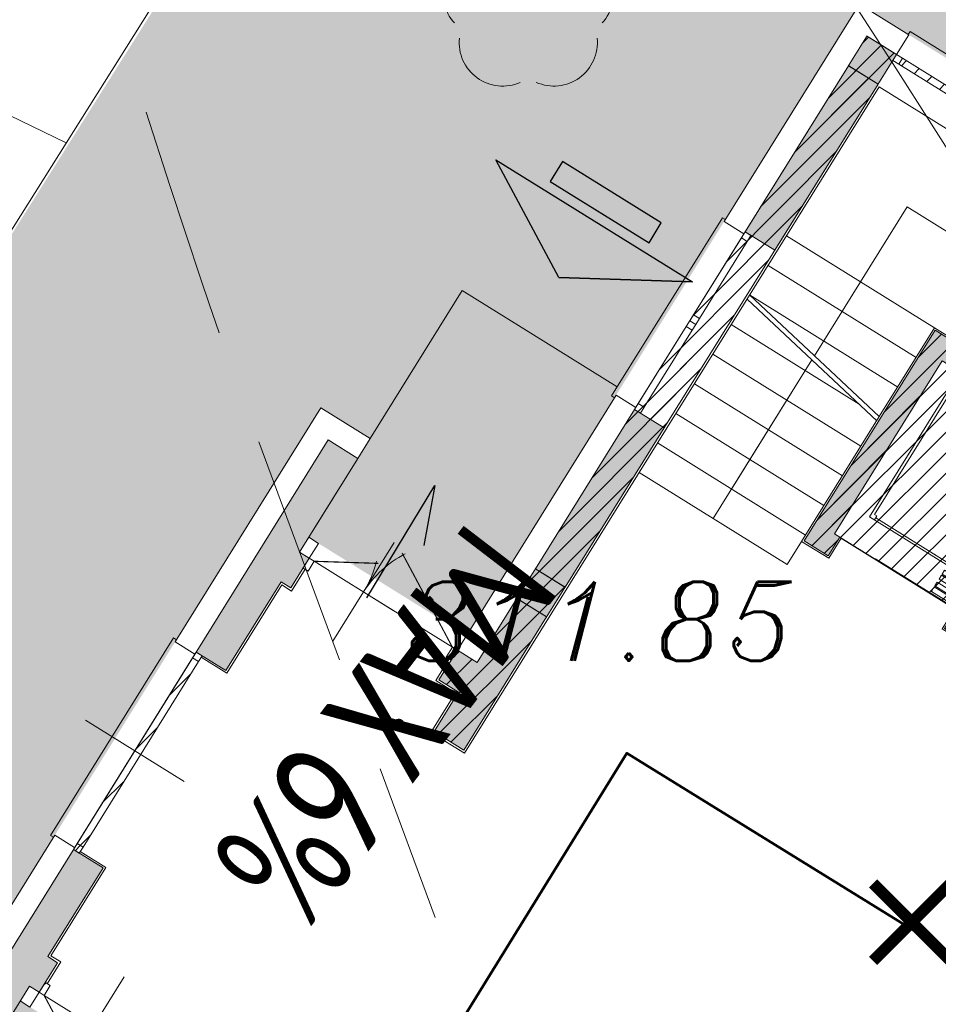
# Model space of a CAD drawing. Extents: x 4615668 to 9294084, y 5331114 to 10688993.
# Tile 137 of 181: x 4656435.6 to 4656443.51, y 5335104.4 to 5335112.87. Entities that reach past the tile are written whole.
import ezdxf
from ezdxf.lldxf.tags import DXFTag

# ---------------------------------------------------------------- set-up
doc = ezdxf.new("R2010")
doc.units = 0
doc.header["$MEASUREMENT"] = 0
doc.linetypes.add('DASHED', pattern=[19.049999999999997, 12.7, -6.35])
doc.linetypes.add('l812_500', pattern=[3, 2, -1])
for name, color, linetype, lineweight in [('00_GM_DR_WYMIARY', 7, 'Continuous', 30), ('A_SZRAF', 253, 'Continuous', 5), ('A_widok', 8, 'Continuous', 0), ('budynek', 7, 'Continuous', 53), ('pkt_wys', 7, 'Continuous', 13), ('w_rzedne', 7, 'Continuous', 13), ('warst_ciagla', 7, 'Continuous', 0), ('warst_przeryw', 7, 'l812_500', 0), ('zielen', 7, 'Continuous', 13)]:
    doc.layers.add(name, color=color, linetype=linetype, lineweight=lineweight)
for name, color, linetype in [('hatcz', 253, 'Continuous'), ('kreskowanie', 253, 'Continuous'), ('OPIS', 7, 'Continuous'), ('projekt', 202, 'Continuous'), ('sciany', 1, 'Continuous')]:
    doc.layers.add(name, color=color, linetype=linetype)
doc.styles.add('Drogowa_wymiary', font='calibril.ttf', dxfattribs={"width": 0.7, "height": 1})
doc.styles.add('Style-ITALIC_1250', font='ITALIC_1250.shx')
tags = doc.linetypes.add('DASH', pattern=[15, 10, -5]).pattern_tags.tags
tags[6:7] = [DXFTag(74, 4), DXFTag(75, 0), DXFTag(340, '0'), DXFTag(46, 0.0), DXFTag(50, 0.0), DXFTag(44, 0.0), DXFTag(45, 0.0)]
tags[4:5] = [DXFTag(74, 4), DXFTag(75, 0), DXFTag(340, '0'), DXFTag(46, 0.0), DXFTag(50, 0.0), DXFTag(44, 0.0), DXFTag(45, 0.0)]
pattern_1 = [(45, (-11889.38753461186, -1756.157411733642), (-0.08838834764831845, 0.08838834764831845), [])]

# ---------------------------------------------------------------- blocks, each defined once
blk = doc.blocks.new('922_5')
at = {"layer": 'zielen', "linetype": 'Continuous', "lineweight": 13}
h = blk.add_hatch(color=96, dxfattribs=at)
edge = h.paths.add_edge_path()
edge.add_arc((-0.000499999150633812, 3.492459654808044e-10), 0.05, 0, 360)
at = {"layer": 'zielen', "color": 96, "linetype": 'Continuous', "lineweight": 13}
for centre, radius, start, end in [((0.004500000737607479, 0.3570000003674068), 0.374593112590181, 30.12431666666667, 149.8756805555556), ((-0.3524999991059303, 0.09800000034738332), 0.3751972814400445, 101.9987666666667, 221.9758638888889), ((0.3615000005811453, 0.09800000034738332), 0.3752892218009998, 318.0241361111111, 78.00123333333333), ((-0.2154999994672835, -0.3209999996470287), 0.3748306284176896, 174.3350361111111, 293.7606888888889), ((0.2245000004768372, -0.3209999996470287), 0.3747665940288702, 246.2393111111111, 5.664963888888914)]:
    blk.add_arc(centre, radius, start, end, dxfattribs=at)
blk = doc.blocks.new('801_5')
at = {"layer": 'pkt_wys', "linetype": 'Continuous', "lineweight": 13}
h = blk.add_hatch(color=7, dxfattribs=at)
edge = h.paths.add_edge_path()
edge.add_arc((-4.656612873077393e-10, -2.328306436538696e-10), 0.05, 0, 360)
blk = doc.blocks.new('G$C3390F2A0')
at = {"layer": 'budynek', "color": 7, "linetype": 'Continuous', "lineweight": 53, "flags": 128}
blk.add_lwpolyline([(107.2088223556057, 133.1780143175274), (112.0360984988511, 130.1964614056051), (115.4588223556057, 135.7380143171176), (110.6315462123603, 138.71956722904)], close=True, dxfattribs=at)
at = {"layer": 'warst_ciagla', "color": 21, "linetype": 'Continuous', "lineweight": 0, "flags": 128}
blk.add_lwpolyline([(124.4462416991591, 126.9368357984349), (120.4355936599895, 132.9161888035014), (119.0713166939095, 134.9839213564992), (117.9156629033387, 136.7823461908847), (116.3964983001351, 139.1941374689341), (115.6320998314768, 140.3969764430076), (114.4799632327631, 142.2051329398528), (112.9447416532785, 144.6167924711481), (112.169742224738, 145.817719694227), (110.9882568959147, 147.6064340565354), (110.3858015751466, 148.4929586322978), (109.1106704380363, 150.3484959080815)], dxfattribs=at)
at = {"layer": 'warst_przeryw', "color": 21, "linetype": 'l812_500', "lineweight": 0, "flags": 128}
blk.add_lwpolyline([(105.5620271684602, 147.0891410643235), (106.1374458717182, 145.3456941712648), (106.2371565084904, 145.0390855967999), (106.4348837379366, 144.4252729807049), (106.698919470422, 143.6069977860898), (106.8328841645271, 143.198545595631), (106.9691989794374, 142.7909205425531), (107.0384842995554, 142.5875049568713), (107.1798039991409, 142.181641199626), (107.252035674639, 141.9792624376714), (107.3626254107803, 141.6764833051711), (108.9826448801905, 137.3053403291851)], dxfattribs=at)
at = {"layer": 'pkt_wys', "color": 7, "linetype": 'Continuous', "lineweight": 13}
blk.add_blockref('801_5', (108.6688223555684, 138.9680143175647), dxfattribs=at)
at = {"layer": 'zielen', "color": 96, "linetype": 'Continuous', "lineweight": 13}
blk.add_blockref('922_5', (109.7788223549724, 145.1580143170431), dxfattribs=at)
at = {"layer": 'pkt_wys', "color": 7, "linetype": 'Continuous', "lineweight": 13, "style": 'Style-ITALIC_1250'}
blk.add_text('311.85', height=0.68, dxfattribs=at).set_placement((108.7251188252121, 139.516565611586))
blk = doc.blocks.new('Z$W@#560870F2')
at = {"layer": 'A_widok', "color": 251, "lineweight": 25, "ltscale": 2}
for p, q in [((218.4689787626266, 188.9999103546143), (218.4689787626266, 142.4999103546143)), ((220.468978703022, 140.4999104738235), (220.468978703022, 140.4999104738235))]:
    blk.add_line(p, q, dxfattribs=at)
at = {"layer": 'A_widok', "lineweight": 25, "ltscale": 2}
for p, q in [((199.4689787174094, 178.4999104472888), (199.4689787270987, 60.49991056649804)), ((199.4689787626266, 24.49991047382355), (199.468978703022, 142.4999103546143))]:
    blk.add_line(p, q, dxfattribs=at)
at = {"layer": 'A_widok', "color": 251, "linetype": 'DASHED', "ltscale": 30}
blk.add_line((218.4689786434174, 165.9999103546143), (218.4689786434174, 167.4999103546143), dxfattribs=at)
at = {"layer": 'A_widok', "ltscale": 10}
blk.add_line((169.0998882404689, 41.9999104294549), (169.0998880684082, 131.9999104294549), dxfattribs=at)
for points in [[(34.49988807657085, 178.9999103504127), (34.49988814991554, 155.6021442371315), (46.49988814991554, 155.602144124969), (46.49988807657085, 178.9999104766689)], [(153.4998880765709, 178.9999105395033), (153.4998881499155, 155.6021443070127), (141.4998881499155, 155.6021441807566), (141.4998880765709, 178.9999105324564)], [(136.4998880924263, 151.9999104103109), (136.4998880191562, 175.2706629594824), (51.49988807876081, 175.2706630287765), (51.49988815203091, 151.9999103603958)], [(179.999888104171, 131.9999105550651), (179.99988813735, 176.9999105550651), (175.9998880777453, 176.9999105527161), (175.999888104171, 131.9999105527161)], [(184.9998880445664, 131.999910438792), (184.9998880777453, 176.999910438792), (180.99988813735, 176.999910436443), (180.9998881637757, 131.9999105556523)], [(191.999888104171, 131.9999105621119), (191.9998880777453, 176.9999105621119), (187.99988813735, 176.999910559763), (187.999888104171, 131.999910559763)], [(197.4689786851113, 131.9999104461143), (197.4689787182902, 176.9999105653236), (192.9998880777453, 176.9999104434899), (192.999888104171, 131.9999104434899)], [(179.9998881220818, 163.4999104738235), (179.9998881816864, 115.9999103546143), (175.9998881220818, 115.9999103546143), (175.9998881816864, 163.4999104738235)], [(184.9998880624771, 163.4999103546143), (184.9998881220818, 115.9999103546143), (180.9998881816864, 115.9999103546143), (180.9998881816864, 163.4999103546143)], [(191.9998881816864, 163.4999103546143), (191.9998881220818, 115.9999103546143), (187.9998881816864, 115.9999103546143), (187.9998881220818, 163.4999103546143)], [(197.468978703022, 163.4999104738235), (197.468978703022, 115.9999104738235), (192.9998881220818, 115.9999104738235), (192.9998880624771, 163.4999103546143)]]:
    blk.add_lwpolyline(points, close=True, dxfattribs=at)
at = {"layer": 'A_widok', "linetype": 'Continuous', "lineweight": 0}
blk.add_lwpolyline([(171.0998882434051, 36.99991043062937), (171.0998881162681, 151.9999105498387), (28.49988809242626, 151.9999103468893), (28.49988821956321, 36.99991034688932)], close=True, dxfattribs=at)
at = {"layer": 'A_widok', "ltscale": 10}
blk.add_lwpolyline([(171.0998881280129, 131.9999105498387), (167.0998881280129, 131.9999105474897), (167.0998881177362, 149.4999105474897), (30.99988809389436, 149.4999103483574), (30.99988821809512, 39.49991046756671), (167.0998881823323, 39.49991042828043), (167.0998881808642, 41.99991054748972), (171.0998881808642, 41.99991054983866)], dxfattribs=at)
at = {"layer": 'A_widok'}
for p in [(169.0998881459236, 130.9999103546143), (169.0998880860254, 101.9999105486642), (169.099888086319, 100.9999103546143), (169.0998881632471, 71.99991054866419)]:
    blk.add_point(p, dxfattribs=at)
at = {"layer": 'sciany', "color": 251, "linetype": 'Continuous', "lineweight": 0}
for p, q in [((4.999888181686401, -8.952617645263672e-05), (4.999888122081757, 207.9999103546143)), ((4.999888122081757, 207.9999103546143), (218.4689787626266, 207.9999103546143)), ((218.4689787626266, 207.9999103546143), (218.4689787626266, 142.4999103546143)), ((23.99988812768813, 188.9999103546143), (199.4689787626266, 188.9999103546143)), ((23.99988817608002, 18.99991046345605), (23.99988812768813, 188.9999103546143)), ((199.4689787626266, 188.9999103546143), (199.4689787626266, 142.4999103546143)), ((199.468978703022, 142.4999103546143), (218.4689787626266, 142.4999103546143)), ((199.468978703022, 18.99991036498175), (23.99988817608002, 18.99991046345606)), ((199.4689787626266, 24.49991047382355), (218.468978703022, 24.49991047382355)), ((199.468978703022, 24.49991047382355), (199.468978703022, 18.99991036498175)), ((218.468978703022, 24.49991047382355), (218.468978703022, -8.96453857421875e-05)), ((218.468978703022, -8.96453857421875e-05), (4.999888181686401, -8.952617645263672e-05))]:
    blk.add_line(p, q, dxfattribs=at)
blk = doc.blocks.new('G$C7BE39422')
at = {"layer": 'OPIS', "lineweight": 0, "ltscale": 40, "transparency": 33554687}
h = blk.add_hatch(color=256, dxfattribs=at)
h.dxf.hatch_style = 1
h.paths.add_polyline_path([(266.03563795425, 1724.0000002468), (296.03563795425, 1724.0000002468), (296.03563795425, 1754.0000002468), (266.03563795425, 1754.0000002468)])
h = blk.add_hatch(color=256, dxfattribs=at)
h.dxf.hatch_style = 1
h.paths.add_polyline_path([(266.0356379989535, 1555.530909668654), (296.0356379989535, 1555.530909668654), (296.0356379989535, 1724.000000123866), (266.0356379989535, 1724.000000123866)])
h = blk.add_hatch(color=256, dxfattribs=at)
h.dxf.hatch_style = 1
h.paths.add_polyline_path([(474.074073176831, 1375.53090966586), (468.5740730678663, 1375.530909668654), (468.5740730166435, 1551.000000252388), (638.5740730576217, 1551.000000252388), (638.5740730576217, 1375.53090966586), (592.0740730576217, 1375.530909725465), (592.0740730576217, 1356.53090966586), (657.5740730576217, 1356.53090966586), (657.5740730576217, 1570.000000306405), (449.574073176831, 1570.0000002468), (449.574073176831, 1356.530909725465), (474.074073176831, 1356.530909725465)])
h = blk.add_hatch(color=256, dxfattribs=at)
h.dxf.hatch_style = 1
h.paths.add_polyline_path([(266.0356379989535, 1362.500000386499), (266.0356379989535, 1214), (281.0356379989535, 1214), (281.0356379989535, 1375.53090966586), (266.0356379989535, 1375.53090966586)])
h.paths.add_polyline_path([(281.0356379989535, 1375.53090966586), (281.0356379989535, 1214), (296.0356379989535, 1214), (296.0356379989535, 1375.53090966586)])
h.paths.add_polyline_path([(281.0356379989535, 1184), (281.0356379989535, 1049), (296.0356379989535, 1049), (296.0356379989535, 1184)])
h.paths.add_polyline_path([(266.0356379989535, 1119), (246.0356379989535, 1119), (246.0356379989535, 1109), (246.0356379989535, 1089), (266.0356379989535, 1089), (266.0356379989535, 1049), (281.0356379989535, 1049), (281.0356379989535, 1184), (266.0356379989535, 1184)])
h.paths.add_polyline_path([(86.03563799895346, 999), (86.03563799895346, 1088.928201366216), (96.03563799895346, 1088.928201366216), (96.03563799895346, 1108.999999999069), (96.03563799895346, 1119), (86.03563799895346, 1119), (86.03563799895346, 1134), (86.03563799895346, 1184), (86.03563799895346, 1214), (71.03563799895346, 1214), (71.03563801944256, 999)])
h.paths.add_polyline_path([(56.03563803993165, 999), (62.03563803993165, 999), (62.51427259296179, 999), (71.03563801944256, 999), (71.03563799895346, 1214), (56.03563799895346, 1214), (56.03563799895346, 999)])
h.paths.add_polyline_path([(86.03563799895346, 584), (86.03563799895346, 664), (86.03563799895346, 679), (96.03563799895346, 679), (96.03563799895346, 689.0000000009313), (96.03563799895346, 709), (86.03563799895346, 709), (86.03563799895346, 799), (71.03563799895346, 799), (71.03563799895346, 584)])
h.paths.add_polyline_path([(71.03563799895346, 584), (71.03563799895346, 799), (62.03563799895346, 799), (56.03563799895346, 799), (56.03563799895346, 584)])
h.paths.add_polyline_path([(281.0356379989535, 614), (281.0356379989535, 749), (266.0356379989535, 749), (266.0356379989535, 709), (246.0356379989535, 709), (246.0356379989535, 689), (246.0356379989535, 679), (266.0356379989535, 679), (266.0356379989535, 614)])
h.paths.add_polyline_path([(296.0356379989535, 749), (281.0356379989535, 749), (281.0356379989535, 614), (296.0356379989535, 614)])
h = blk.add_hatch(color=256, dxfattribs=at)
h.dxf.hatch_style = 1
h.paths.add_polyline_path([(266.0356379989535, 1184), (296.0356379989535, 1184), (296.0356379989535, 1214), (266.0356379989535, 1214)])
at = {"layer": 'OPIS', "lineweight": 0, "ltscale": 40}
for p, q in [((296.0356379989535, 1724.000000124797), (266.0356379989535, 1724.00000012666)), ((448.0740731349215, 1481.5000002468), (298.0740731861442, 1511.500000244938)), ((448.0740731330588, 1477.420784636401), (298.0740731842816, 1507.420784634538)), ((427.6779950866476, 1481.5000002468), (298.074073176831, 1481.5000002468)), ((448.074073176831, 1451.5000002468), (298.074073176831, 1451.5000002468)), ((448.074073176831, 1421.5000002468), (298.074073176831, 1421.5000002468)), ((448.074073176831, 1391.5000002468), (298.074073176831, 1391.5000002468)), ((448.074073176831, 1361.5000002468), (298.074073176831, 1361.5000002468)), ((448.0740730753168, 1355.030909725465), (448.0740730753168, 1331.5000002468)), ((448.0740731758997, 1331.5000002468), (298.0740731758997, 1331.5000002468)), ((86.03563799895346, 1214), (86.03563799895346, 1234)), ((96.03563799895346, 1134), (86.03563799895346, 1134)), ((96.03563799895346, 1134), (96.03563799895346, 1118.999999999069)), ((56.03563803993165, 999), (86.03563799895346, 999)), ((56.03563799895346, 799), (86.03563799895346, 799)), ((96.03563799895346, 664), (86.03563799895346, 664))]:
    blk.add_line(p, q, dxfattribs=at)
at = {"layer": 'OPIS', "linetype": 'DASH', "lineweight": 0}
for p, q in [((448.0740731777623, 1571.5000002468), (298.0740731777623, 1571.50000033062)), ((448.074073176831, 1571.5000002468), (298.074073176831, 1571.5000002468)), ((448.074073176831, 1541.5000002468), (298.074073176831, 1541.5000002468)), ((448.074073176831, 1511.5000002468), (298.074073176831, 1511.5000002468))]:
    blk.add_line(p, q, dxfattribs=at)
at = {"layer": 'OPIS', "color": 252, "linetype": 'Continuous', "lineweight": 0}
for p, q in [((86.03563799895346, 1384), (243.0356379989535, 1384)), ((86.03563799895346, 1234), (86.03563799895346, 1384)), ((150.9628169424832, 1169), (150.9628169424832, 1068.999999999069)), ((181.0356379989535, 1118.999999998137), (101.0356379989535, 1118.999999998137)), ((161.0356379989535, 1118.999999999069), (241.0356379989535, 1118.999999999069)), ((150.9628169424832, 629), (150.9628169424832, 729.0000000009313)), ((181.0356379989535, 679.0000000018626), (101.0356379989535, 679.0000000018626))]:
    blk.add_line(p, q, dxfattribs=at)
at = {"layer": 'OPIS', "color": 251, "lineweight": 0, "ltscale": 40}
blk.add_line((106.035638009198, 899), (6.03563800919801, 899), dxfattribs=at)
at = {"layer": 'OPIS', "color": 0, "lineweight": 0, "ltscale": 40}
blk.add_line((96.03563799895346, 664), (96.03563799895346, 679.0000000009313), dxfattribs=at)
at = {"layer": 'OPIS', "lineweight": 0, "ltscale": 40}
for points in [[(266.0356379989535, 1553.530909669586), (246.0356378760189, 1553.530909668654), (246.0356378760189, 1774.000000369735), (296.0356379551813, 1774.000000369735), (296.03563795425, 1754.0000002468)], [(244.0356379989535, 1109), (244.0356379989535, 1087), (264.0356379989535, 1087), (264.0356379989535, 1047), (298.0740730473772, 1047), (298.0740732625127, 1722.500000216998), (681.6125082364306, 1722.500000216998), (681.6125082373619, 1744.002707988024)], [(246.0356379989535, 1553.530909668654), (266.0356379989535, 1553.530909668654)], [(373.0740731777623, 1331.5000002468), (373.0740731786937, 1492.420784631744)], [(373.074073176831, 1361.5000002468), (373.0740731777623, 1492.420784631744)], [(246.0356379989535, 1119), (246.0356379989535, 1377.53090966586), (266.0356379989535, 1377.53090966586)], [(86.03563799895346, 1234), (36.03563799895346, 1234), (36.03563799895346, 997)], [(86.03563799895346, 999), (86.03563799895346, 1088.928201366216), (96.03563799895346, 1088.928201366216), (96.03563799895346, 1119), (86.03563799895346, 1119), (86.03563799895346, 1184)], [(266.0356379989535, 1119), (246.0356379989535, 1119), (246.0356379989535, 1089), (266.0356379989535, 1089), (266.0356379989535, 1049), (296.0356379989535, 1049), (296.0356379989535, 1184), (266.0356379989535, 1184), (266.0356379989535, 1119)], [(62.03563803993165, 997.5), (88.03563799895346, 997.5), (88.03563799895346, 1086.928201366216), (98.03563799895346, 1086.928201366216), (98.03563799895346, 1108.999999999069)], [(86.03563799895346, 999), (86.03563799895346, 1088.928201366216)], [(56.03563803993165, 997), (36.03563799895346, 997)], [(36.03563799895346, 801), (36.03563799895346, 564), (86.03563799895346, 564)], [(56.03563803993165, 801), (36.03563799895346, 801)], [(98.03563799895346, 689.0000000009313), (98.03563799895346, 711), (88.03563799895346, 711), (88.03563799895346, 800.5), (62.03563799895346, 800.5)]]:
    blk.add_lwpolyline(points, dxfattribs=at)
at = {"layer": 'OPIS', "color": 251, "lineweight": 0, "ltscale": 40}
for points in [[(295.5275735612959, 1774.000000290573), (295.5275735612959, 1777.000000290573), (461.8253578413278, 1777.000000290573), (461.8253578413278, 1774.000000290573)], [(590.5740730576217, 1375.53090966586), (590.5740730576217, 1355.03090966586), (659.0740691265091, 1355.024639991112), (659.0740691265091, 1571.493730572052), (448.0740731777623, 1571.5000002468), (448.0740731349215, 1481.5000002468)], [(246.0356379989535, 1375.022845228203), (243.0356379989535, 1375.022845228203), (243.0356379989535, 1555.530909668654), (246.0356379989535, 1555.530909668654)], [(266.0356379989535, 1549.530909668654), (272.0356379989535, 1549.530909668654), (272.0356379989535, 1555.530909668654), (266.0356379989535, 1555.530909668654)], [(475.574073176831, 1375.53090966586), (475.574073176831, 1355.030909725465), (448.0740730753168, 1355.030909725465), (448.0740731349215, 1481.5000002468)], [(266.0356379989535, 1459.53090966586), (272.0356379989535, 1459.53090966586), (272.0356379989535, 1465.53090966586), (266.0356379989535, 1465.53090966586)], [(86.03563799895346, 1119), (86.03563799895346, 1214), (56.03563799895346, 1214), (56.03563799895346, 584), (86.03563799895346, 584), (86.03563799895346, 679), (96.03563799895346, 679), (96.03563799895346, 709), (86.03563799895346, 709), (86.03563799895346, 799)], [(36.03563799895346, 798.8523013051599), (33.03563799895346, 798.8523013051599), (33.03563799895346, 999), (36.03563799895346, 999)]]:
    blk.add_lwpolyline(points, dxfattribs=at)
at = {"layer": 'OPIS', "lineweight": 0, "ltscale": 40, "const_width": 1}
for points in [[(266.0356379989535, 1724.0000002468), (296.0356379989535, 1724.0000002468), (296.0356379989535, 1754.0000002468), (266.0356379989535, 1754.0000002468)], [(266.0356379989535, 1184), (296.0356379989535, 1184), (296.0356379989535, 1214), (266.0356379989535, 1214)]]:
    blk.add_lwpolyline(points, close=True, dxfattribs=at)
at = {"layer": 'OPIS', "color": 251, "lineweight": 0, "ltscale": 40}
for points in [[(296.0356379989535, 1754.000000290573), (302.0356379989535, 1754.000000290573), (302.0356379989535, 1748.000000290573), (296.0356379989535, 1748.000000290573)], [(461.0854744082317, 1754.000000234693), (302.0356379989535, 1754.000000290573), (302.0356379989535, 1748.000000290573), (461.0854744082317, 1748.000000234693)], [(266.0356379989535, 1724.000000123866), (266.0356379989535, 1375.53090966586), (296.0356379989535, 1375.53090966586), (296.0356379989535, 1724.000000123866)], [(266.0356379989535, 1549.530909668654), (266.0356379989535, 1471.530909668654), (272.0356379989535, 1471.530909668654), (272.0356379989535, 1549.530909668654)], [(266.0356379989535, 1465.530909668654), (266.0356379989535, 1471.530909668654), (272.0356379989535, 1471.530909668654), (272.0356379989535, 1465.530909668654)], [(266.0356379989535, 1459.53090966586), (266.0356379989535, 1381.53090966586), (272.0356379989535, 1381.53090966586), (272.0356379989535, 1459.53090966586)], [(266.0356379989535, 1375.53090966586), (266.0356379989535, 1381.53090966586), (272.0356379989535, 1381.53090966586), (272.0356379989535, 1375.53090966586)], [(62.03563803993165, 993), (62.03563803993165, 999), (56.03563803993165, 999), (56.03563803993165, 993)], [(62.03563801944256, 993), (62.03563799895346, 805), (56.03563799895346, 805), (56.03563801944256, 993)], [(62.03563799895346, 799), (62.03563799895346, 805), (56.03563799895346, 805), (56.03563799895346, 799)]]:
    blk.add_lwpolyline(points, close=True, dxfattribs=at)
at = {"layer": 'OPIS', "lineweight": 0, "ltscale": 40}
for points in [[(266.0356379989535, 1555.530909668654), (296.0356379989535, 1555.530909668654), (296.0356379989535, 1724.000000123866), (266.0356379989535, 1724.000000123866)], [(266.0356379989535, 1214), (266.0356379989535, 1375.53090966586), (296.0356379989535, 1375.53090966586), (296.0356379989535, 1214)]]:
    blk.add_lwpolyline(points, close=True, dxfattribs=at)
at = {"layer": 'OPIS', "linetype": 'DASH', "lineweight": 0}
blk.add_lwpolyline([(373.0740731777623, 1496.500000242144), (373.0740731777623, 1571.50000028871), (373.0740731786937, 1647.500000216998), (734.074073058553, 1647.500000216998), (734.0740730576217, 1391.5000002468)], dxfattribs=at)
at = {"layer": 'OPIS', "color": 252, "linetype": 'Continuous', "lineweight": 0, "const_width": 0.9999999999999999}
for points in [[(241.0356379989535, 1119), (161.3613008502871, 1164.999999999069)], [(101.0356379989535, 1118.999999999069), (148.6992999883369, 1146.518628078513)], [(101.0356379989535, 679.0000000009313), (148.6992999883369, 651.4813719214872)]]:
    blk.add_lwpolyline(points, dxfattribs=at)
at = {"layer": 'OPIS', "color": 252, "linetype": 'Continuous', "lineweight": 0}
for points in [[(101.0356379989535, 1108.999999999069), (101.0356379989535, 1118.999999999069), (96.03563799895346, 1118.999999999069), (96.03563799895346, 1108.999999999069)], [(241.0356379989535, 1109), (241.0356379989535, 1119), (246.0356379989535, 1119), (246.0356379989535, 1109)], [(101.0356379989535, 689.0000000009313), (101.0356379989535, 679.0000000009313), (96.03563799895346, 679.0000000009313), (96.03563799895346, 689.0000000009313)]]:
    blk.add_lwpolyline(points, close=True, dxfattribs=at)
at = {"layer": 'OPIS', "color": 0, "lineweight": 0, "ltscale": 40}
blk.add_arc((241.0356379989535, 1119), 90, 148.7266556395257, 180, dxfattribs=at)
at = {"layer": 'OPIS', "color": 252, "linetype": 'Continuous', "lineweight": 0}
blk.add_arc((60.96281694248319, 1118.999999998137), 90, 0, 18.40990210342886, dxfattribs=at)
at = {"layer": 'OPIS', "color": 7, "linetype": 'Continuous', "lineweight": 0, "rotation": 269.9999999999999}
blk.add_blockref('Z$W@#560870F2', (449.5741627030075, 1574.999888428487), dxfattribs=at)
blk = doc.blocks.new('G$C21B962D8')
at = {"layer": 'A_widok', "color": 251}
blk.add_line((10.91373935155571, 24.55338038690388), (12.12524200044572, 23.96775138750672), dxfattribs=at)
blk.add_lwpolyline([(5.989028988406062, 14.20464589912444), (14.27963665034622, 27.39553040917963), (14.91211193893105, 28.3367205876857), (14.91211193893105, 28.3367205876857)], dxfattribs=at)
blk = doc.blocks.new('G$C8E15AEAE')
at = {"layer": 'sciany', "lineweight": 0, "ltscale": 40, "const_width": 0.1}
for points in [[(0.03535533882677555, 0.03535533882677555), (0.7021742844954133, 0.7021742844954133)], [(0.03535533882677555, 0.7021742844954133), (0.7021742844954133, 0.03535533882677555)]]:
    blk.add_lwpolyline(points, dxfattribs=at)

msp = doc.modelspace()

# ---------------------------------------------------------------- hatches: boundary and pattern name
at = {"lineweight": 0, "ltscale": 40, "transparency": 33554687}
h = msp.add_hatch(dxfattribs=at)
h.set_pattern_fill('ANSI31', color=256)
h.set_pattern_definition(pattern_1)
h.paths.add_polyline_path([(4656442.736458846, 5335112.473840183), (4656442.99118229, 5335112.315360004), (4656443.14966247, 5335112.570083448), (4656442.894939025, 5335112.728563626)])
h.paths.add_polyline_path([(4656442.736458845, 5335112.473840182), (4656440.895610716, 5335109.515065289), (4656441.15033416, 5335109.356585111), (4656442.991182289, 5335112.315360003)], flags=16)
h.paths.add_polyline_path([(4656441.846491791, 5335111.043405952), (4656442.101215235, 5335110.884925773), (4656442.991182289, 5335112.315360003), (4656442.736458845, 5335112.473840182)], flags=0)
h = msp.add_hatch(dxfattribs=at)
h.set_pattern_fill('ANSI31', color=256)
h.set_pattern_definition(pattern_1)
h.paths.add_polyline_path([(4656444.55106456, 5335111.698179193), (4656443.200607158, 5335112.538387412), (4656443.168911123, 5335112.487442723), (4656444.519368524, 5335111.647234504)])
h = msp.add_hatch(dxfattribs=at)
h.set_pattern_fill('ANSI31', color=256)
h.set_pattern_definition(pattern_1)
h.paths.add_polyline_path([(4656440.042295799, 5335108.143541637), (4656440.895610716, 5335109.515065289), (4656441.15033416, 5335109.356585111), (4656440.297019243, 5335107.985061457)])
h.paths.add_polyline_path([(4656442.736458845, 5335112.473840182), (4656440.895610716, 5335109.515065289), (4656441.15033416, 5335109.356585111), (4656442.991182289, 5335112.315360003)], flags=16)
h.paths.add_polyline_path([(4656440.895610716, 5335109.515065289), (4656440.927306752, 5335109.566009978), (4656440.97825144, 5335109.534313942), (4656440.946555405, 5335109.483369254)], flags=0)
h = msp.add_hatch(dxfattribs=at)
h.set_pattern_fill('ANSI31', color=256)
h.set_pattern_definition(pattern_1)
h.paths.add_polyline_path([(4656442.615320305, 5335108.445121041), (4656443.54226607, 5335109.934990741), (4656444.985698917, 5335109.036936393), (4656444.058753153, 5335107.547066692), (4656443.663931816, 5335107.79271097), (4656443.563561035, 5335107.631386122), (4656444.119707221, 5335107.285371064), (4656445.247394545, 5335109.097890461), (4656443.481312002, 5335110.196686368), (4656442.353624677, 5335108.384166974), (4656442.561648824, 5335108.254741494), (4656442.662019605, 5335108.416066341)])
h.paths.add_polyline_path([(4656442.736458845, 5335112.473840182), (4656440.895610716, 5335109.515065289), (4656441.15033416, 5335109.356585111), (4656442.991182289, 5335112.315360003)], flags=16)
h.paths.add_polyline_path([(4656442.662019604, 5335108.41606634), (4656443.663931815, 5335107.792710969), (4656444.058753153, 5335107.547066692), (4656444.985698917, 5335109.036936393), (4656443.54226607, 5335109.934990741), (4656442.615320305, 5335108.445121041)], flags=16)
h.paths.add_polyline_path([(4656443.65121408, 5335107.971032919), (4656444.033299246, 5335107.73331265), (4656444.054429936, 5335107.767275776), (4656443.672344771, 5335108.004996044)], flags=0)
h.paths.add_polyline_path([(4656443.614235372, 5335107.911597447), (4656443.996320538, 5335107.67387718), (4656444.017451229, 5335107.707840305), (4656443.635366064, 5335107.945560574)], flags=0)
h.paths.add_polyline_path([(4656444.077239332, 5335108.277182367), (4656444.274826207, 5335108.154250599), (4656444.723853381, 5335108.875967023), (4656444.526266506, 5335108.998898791)], flags=0)
h.paths.add_polyline_path([(4656444.84532304, 5335109.000609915), (4656444.646657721, 5335109.124212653), (4656444.583265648, 5335109.022323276), (4656444.78193097, 5335108.898720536)], flags=0)
h.paths.add_polyline_path([(4656444.216684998, 5335107.990206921), (4656444.018019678, 5335108.113809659), (4656444.081411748, 5335108.215699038), (4656444.280077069, 5335108.092096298)], flags=0)
h.paths.add_polyline_path([(4656443.585343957, 5335107.865160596), (4656443.967429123, 5335107.627440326), (4656443.991037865, 5335107.665386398), (4656443.608952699, 5335107.903106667)], flags=0)
h.paths.add_polyline_path([(4656443.677627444, 5335108.013486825), (4656444.05971261, 5335107.775766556), (4656444.080843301, 5335107.809729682), (4656443.698758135, 5335108.047449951)], flags=0)
h.paths.add_polyline_path([(4656442.91801899, 5335108.59090868), (4656443.89445886, 5335107.983401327), (4656444.647767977, 5335109.194186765), (4656443.671328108, 5335109.801694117)], flags=0)
h.paths.add_polyline_path([(4656443.852803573, 5335107.698756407), (4656443.449491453, 5335107.949683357), (4656443.473100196, 5335107.987629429), (4656443.876412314, 5335107.736702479)], flags=0)
h.paths.add_polyline_path([(4656443.945087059, 5335107.847082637), (4656443.541774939, 5335108.098009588), (4656443.56290563, 5335108.131972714), (4656443.96621775, 5335107.881045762)], flags=0)
h.paths.add_polyline_path([(4656443.881694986, 5335107.74519326), (4656443.478382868, 5335107.996120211), (4656443.499513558, 5335108.030083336), (4656443.902825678, 5335107.779156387)], flags=0)
h.paths.add_polyline_path([(4656443.918673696, 5335107.804628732), (4656443.515361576, 5335108.055555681), (4656443.536492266, 5335108.089518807), (4656443.939804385, 5335107.838591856)], flags=0)
h = msp.add_hatch(dxfattribs=at)
h.set_pattern_fill('ANSI31', color=256)
h.set_pattern_definition(pattern_1)
h.paths.add_polyline_path([(4656442.561648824, 5335108.254741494), (4656442.353624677, 5335108.384166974), (4656443.481312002, 5335110.196686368), (4656445.247394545, 5335109.097890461), (4656444.119707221, 5335107.285371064), (4656443.563561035, 5335107.631386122), (4656443.663931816, 5335107.79271097), (4656442.662019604, 5335108.41606634)])
h.paths.add_polyline_path([(4656442.736458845, 5335112.473840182), (4656440.895610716, 5335109.515065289), (4656441.15033416, 5335109.356585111), (4656442.991182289, 5335112.315360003)], flags=16)
h.paths.add_polyline_path([(4656442.662019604, 5335108.41606634), (4656443.663931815, 5335107.792710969), (4656444.058753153, 5335107.547066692), (4656444.985698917, 5335109.036936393), (4656443.54226607, 5335109.934990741), (4656442.615320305, 5335108.445121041)], flags=16)
h.paths.add_polyline_path([(4656443.65121408, 5335107.971032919), (4656444.033299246, 5335107.73331265), (4656444.054429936, 5335107.767275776), (4656443.672344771, 5335108.004996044)], flags=0)
h.paths.add_polyline_path([(4656443.614235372, 5335107.911597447), (4656443.996320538, 5335107.67387718), (4656444.017451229, 5335107.707840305), (4656443.635366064, 5335107.945560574)], flags=0)
h.paths.add_polyline_path([(4656444.077239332, 5335108.277182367), (4656444.274826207, 5335108.154250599), (4656444.723853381, 5335108.875967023), (4656444.526266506, 5335108.998898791)], flags=0)
h.paths.add_polyline_path([(4656444.84532304, 5335109.000609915), (4656444.646657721, 5335109.124212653), (4656444.583265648, 5335109.022323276), (4656444.78193097, 5335108.898720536)], flags=0)
h.paths.add_polyline_path([(4656444.216684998, 5335107.990206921), (4656444.018019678, 5335108.113809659), (4656444.081411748, 5335108.215699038), (4656444.280077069, 5335108.092096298)], flags=0)
h.paths.add_polyline_path([(4656443.585343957, 5335107.865160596), (4656443.967429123, 5335107.627440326), (4656443.991037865, 5335107.665386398), (4656443.608952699, 5335107.903106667)], flags=0)
h.paths.add_polyline_path([(4656443.677627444, 5335108.013486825), (4656444.05971261, 5335107.775766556), (4656444.080843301, 5335107.809729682), (4656443.698758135, 5335108.047449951)], flags=0)
h.paths.add_polyline_path([(4656442.91801899, 5335108.59090868), (4656443.89445886, 5335107.983401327), (4656444.647767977, 5335109.194186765), (4656443.671328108, 5335109.801694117)], flags=0)
h.paths.add_polyline_path([(4656443.852803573, 5335107.698756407), (4656443.449491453, 5335107.949683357), (4656443.473100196, 5335107.987629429), (4656443.876412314, 5335107.736702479)], flags=0)
h.paths.add_polyline_path([(4656443.945087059, 5335107.847082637), (4656443.541774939, 5335108.098009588), (4656443.56290563, 5335108.131972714), (4656443.96621775, 5335107.881045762)], flags=0)
h.paths.add_polyline_path([(4656443.881694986, 5335107.74519326), (4656443.478382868, 5335107.996120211), (4656443.499513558, 5335108.030083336), (4656443.902825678, 5335107.779156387)], flags=0)
h.paths.add_polyline_path([(4656443.918673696, 5335107.804628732), (4656443.515361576, 5335108.055555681), (4656443.536492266, 5335108.089518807), (4656443.939804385, 5335107.838591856)], flags=0)
h = msp.add_hatch(dxfattribs=at)
h.set_pattern_fill('ANSI31', color=256)
h.set_pattern_definition(pattern_1)
h.paths.add_polyline_path([(4656439.88381562, 5335107.888818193), (4656440.138539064, 5335107.730338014), (4656440.297019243, 5335107.985061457), (4656440.042295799, 5335108.143541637)])
h = msp.add_hatch(dxfattribs=at)
h.set_pattern_fill('ANSI31', color=256)
h.set_pattern_definition(pattern_1)
h.paths.add_polyline_path([(4656439.540441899, 5335107.336917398), (4656439.370626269, 5335107.44257085), (4656439.21214609, 5335107.187847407), (4656439.381961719, 5335107.082193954), (4656439.170654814, 5335106.742562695), (4656439.425378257, 5335106.584082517), (4656440.138539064, 5335107.730338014), (4656439.88381562, 5335107.888818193)])
h.paths.add_polyline_path([(4656439.275345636, 5335107.3840764), (4656439.328172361, 5335107.468984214), (4656439.370626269, 5335107.44257085), (4656439.317799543, 5335107.357663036)], flags=16)
h = msp.add_hatch(dxfattribs=at)
h.set_pattern_fill('ANSI31', color=256)
h.set_pattern_definition(pattern_1)
h.paths.add_polyline_path([(4656437.142705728, 5335107.344744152), (4656436.149563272, 5335105.748477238), (4656436.098618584, 5335105.780173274), (4656437.09176104, 5335107.376440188)])
h = msp.add_hatch(dxfattribs=at)
h.set_pattern_fill('ANSI31', color=256)
h.set_pattern_definition(pattern_1)
h.paths.add_polyline_path([(4656436.117867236, 5335105.69753255), (4656436.149563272, 5335105.748477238), (4656436.098618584, 5335105.780173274), (4656436.066922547, 5335105.729228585)])
h = msp.add_hatch(dxfattribs=at)
h.set_pattern_fill('ANSI31', color=256)
h.set_pattern_definition(pattern_1)
h.paths.add_polyline_path([(4656435.867913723, 5335104.557522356), (4656435.815086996, 5335104.472614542), (4656435.77263309, 5335104.499027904), (4656435.825459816, 5335104.583935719)])
at = {"layer": 'A_SZRAF', "lineweight": 0, "transparency": 33554687}
h = msp.add_hatch(dxfattribs=at)
h.set_pattern_fill('HONEY', color=256)
h.set_pattern_definition([(0, (-63358.22259161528, 25026.95728336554), (0.1875, 0.1082531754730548), [0.125, -0.25]), (120, (-63358.22259161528, 25026.95728336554), (-0.1874999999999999, 0.1082531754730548), [0.125, -0.2500000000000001]), (59.99999999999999, (-63358.22259161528, 25026.95728336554), (5.551115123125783e-17, 0.2165063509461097), [-0.2500000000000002, 0.1250000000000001])])
h.paths.add_polyline_path([(4656438.097781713, 5335118.376805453), (4656437.305347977, 5335117.103208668), (4656438.791210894, 5335116.17870264), (4656429.868127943, 5335102.046627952), (4656425.038471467, 5335103.979716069), (4656423.879098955, 5335101.083122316), (4656427.850850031, 5335099.493414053), (4656428.58257291, 5335096.383786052), (4656442.382006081, 5335087.841982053), (4656454.35379495, 5335107.083000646), (4656448.664139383, 5335110.623112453), (4656449.193289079, 5335111.473560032), (4656438.097780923, 5335118.376804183)], is_closed=False)
h.paths.add_polyline_path([(4656438.195069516, 5335109.528371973), (4656438.619608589, 5335109.264238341), (4656438.091341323, 5335108.415160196), (4656439.449866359, 5335107.569932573), (4656442.83077685, 5335113.00403271), (4656452.893658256, 5335106.743253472), (4656443.648981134, 5335091.884385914), (4656433.586099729, 5335098.145165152), (4656436.971002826, 5335103.585682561), (4656435.608485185, 5335104.424492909), (4656435.080217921, 5335103.575414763), (4656434.655678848, 5335103.839548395)], flags=16)
at = {"layer": 'hatcz', "lineweight": 0, "transparency": 33554687}
h = msp.add_hatch(dxfattribs=at)
h.set_pattern_fill('AR-CONC', color=256, scale=0.1)
h.set_pattern_definition([(49.99999999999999, (-11889.38753461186, -1756.157411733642), (0.7172601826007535, -0.06275213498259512), [0.07500000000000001, -0.8250000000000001]), (355, (-11889.38753461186, -1756.157411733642), (-0.138751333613, 0.7521921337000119), [0.06, -0.66]), (100.45144446, (-11889.32776293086, -1756.162641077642), (0.578508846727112, 0.6894399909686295), [0.06374019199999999, -0.7011421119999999]), (46.1842, (-11889.38753461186, -1755.957411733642), (1.067241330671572, -0.1655192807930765), [0.1125, -1.2375]), (96.63563549, (-11889.29859786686, -1755.971205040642), (0.9346619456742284, 0.9741186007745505), [0.09561034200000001, -1.05171376]), (351.1841639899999, (-11889.38753461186, -1755.957411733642), (0.9346619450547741, 0.9741186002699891), [0.09, -0.9900000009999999]), (21, (-11889.28753461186, -1756.007411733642), (0.5969070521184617, -0.4026188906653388), [0.07500000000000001, -0.8250000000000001]), (326, (-11889.28753461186, -1756.007411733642), (0.2433153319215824, 0.7251500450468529), [0.06, -0.66]), (71.45144474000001, (-11889.23779235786, -1756.040963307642), (0.840222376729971, 0.322531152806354), [0.06374018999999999, -0.7011421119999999]), (37.50000000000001, (-11889.38753461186, -1756.157411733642), (0.01215985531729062, 0.3328938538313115), [0, -0.652, 0, -0.67, 0, -0.6625000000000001]), (7.499999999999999, (-11889.38753461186, -1756.157411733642), (0.2630695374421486, 0.3944117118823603), [0, -0.382, 0, -0.637, 0, -0.2525]), (327.5, (-11889.61053461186, -1756.157411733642), (0.533822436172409, -0.02255487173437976), [0, -0.25, 0, -0.78, 0, -1.035]), (317.5, (-11889.71053461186, -1756.157411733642), (0.5831861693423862, 0.1001049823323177), [0, -0.325, 0, -0.518, 0, -0.735])])
edge = h.paths.add_edge_path()
edge.add_line((4656434.373820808, 5335111.500205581), (4656429.60842917, 5335112.893198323))
edge.add_line((4656429.60842917, 5335112.893198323), (4656432.890429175, 5335119.698198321))
edge.add_line((4656432.890429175, 5335119.698198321), (4656435.046429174, 5335122.798198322))
edge.add_line((4656435.046429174, 5335122.798198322), (4656437.715429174, 5335125.070198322))
edge.add_line((4656437.715429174, 5335125.070198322), (4656439.339243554, 5335125.684325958))
edge.add_line((4656439.339243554, 5335125.684325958), (4656442.031519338, 5335123.859295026))
edge.add_line((4656442.031519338, 5335123.859295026), (4656438.097781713, 5335118.376805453))
edge.add_line((4656438.097781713, 5335118.376805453), (4656435.759633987, 5335114.925325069))
edge.add_line((4656435.759633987, 5335114.925325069), (4656433.70563323, 5335111.774243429))
edge.add_line((4656433.70563323, 5335111.774243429), (4656429.60842917, 5335112.893198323))
at = {"layer": 'kreskowanie', "lineweight": 25, "ltscale": 2}
h = msp.add_hatch(color=256, dxfattribs=at)
h.dxf.hatch_style = 1
h.paths.add_polyline_path([(4656441.393319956, 5335110.612852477), (4656439.703236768, 5335111.662300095), (4656440.24532893, 5335110.649691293)])
h = msp.add_hatch(color=256, dxfattribs=at)
h.dxf.hatch_style = 1
h.paths.add_polyline_path([(4656440.170635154, 5335111.47802115), (4656441.020178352, 5335110.950502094), (4656441.125682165, 5335111.120410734), (4656440.276138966, 5335111.647929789)])

# ---------------------------------------------------------------- linework, layer by layer
at = {"layer": '00_GM_DR_WYMIARY', "lineweight": 30}
for p, q in [((4656438.590492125, 5335107.892573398), (4656439.176799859, 5335108.86008863)), ((4656439.176799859, 5335108.86008863), (4656439.082723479, 5335108.345343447))]:
    msp.add_line(p, q, dxfattribs=at)
at = {"layer": 'kreskowanie', "lineweight": 25, "ltscale": 2}
msp.add_line((4656440.24532893, 5335110.649691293), (4656441.393319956, 5335110.612852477), dxfattribs=at)
msp.add_lwpolyline([(4656439.703236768, 5335111.662300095), (4656441.393319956, 5335110.612852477), (4656440.24532893, 5335110.649691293), (4656439.703236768, 5335111.662300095)], dxfattribs=at)
msp.add_lwpolyline([(4656440.170635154, 5335111.47802115), (4656441.020178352, 5335110.950502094), (4656441.125682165, 5335111.120410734), (4656440.276138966, 5335111.647929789)], close=True, dxfattribs=at)
at = {"layer": 'projekt', "lineweight": 25, "ltscale": 2}
msp.add_lwpolyline([(4656439.703236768, 5335111.662300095), (4656441.393319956, 5335110.612852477), (4656440.24532893, 5335110.649691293), (4656439.703236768, 5335111.662300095)], dxfattribs=at)
msp.add_lwpolyline([(4656440.170635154, 5335111.47802115), (4656441.020178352, 5335110.950502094), (4656441.125682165, 5335111.120410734), (4656440.276138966, 5335111.647929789)], close=True, dxfattribs=at)

# ---------------------------------------------------------------- block references
at = {"lineweight": 0, "ltscale": 40}
for name, p in [('G$C21B962D8', (4656423.879098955, 5335087.841982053)), ('G$C8E15AEAE', (4656442.912354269, 5335104.734537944))]:
    msp.add_blockref(name, p, dxfattribs=at)
at = {"lineweight": 0, "ltscale": 40, "xscale": 0.01, "yscale": 0.01, "zscale": 0.01, "rotation": 328.1115445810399}
msp.add_blockref('G$C7BE39422', (4656431.370280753, 5335099.241112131), dxfattribs=at)
at = {"layer": 'w_rzedne', "color": 160, "linetype": 'Continuous', "lineweight": 13}
msp.add_blockref('G$C3390F2A0', (4656330.197606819, 5334967.836184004), dxfattribs=at)

# ---------------------------------------------------------------- texts
at = {"layer": '00_GM_DR_WYMIARY', "insert": (4656440.273174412, 5335107.975855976), "char_height": 0.9999999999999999, "width": 5.895575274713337, "attachment_point": 1, "rotation": 232.55492195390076, "style": 'Drogowa_wymiary'}
msp.add_mtext('MAX 6%', dxfattribs=at)

doc.saveas('drawing.dxf')
